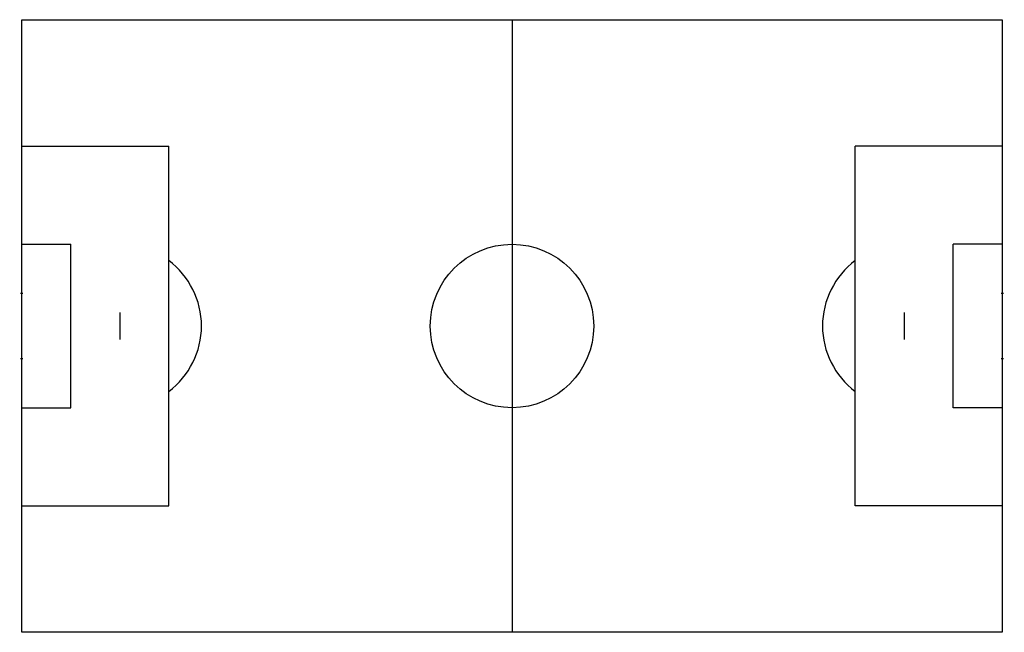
# Model space of a CAD drawing. Extents: x 6690 to 11028, y 7969 to 10669.
import ezdxf

# ---------------------------------------------------------------- set-up
doc = ezdxf.new("R2010")
doc.units = 0
doc.layers.get('0').update_dxf_attribs({"linetype": 'CONTINUOUS'})

msp = doc.modelspace()

# ---------------------------------------------------------------- linework, layer by layer
at = {"color": 0}
for p, q in [((6699, 7969), (6699, 10669)), ((6699, 10669), (11019, 10669)), ((8859, 10669), (8859, 7969)), ((11019, 10669), (11019, 7969)), ((6699, 10111), (7347, 10111)), ((7347, 8527), (7347, 10111)), ((10371, 8527), (10371, 10111)), ((11019, 10111), (10371, 10111)), ((6699, 9679), (6915, 9679)), ((6915, 8959), (6915, 9679)), ((10803, 8959), (10803, 9679)), ((11019, 9679), (10803, 9679)), ((7131, 9379), (7131, 9259)), ((10587, 9379), (10587, 9259)), ((6699, 8959), (6915, 8959)), ((11019, 8959), (10803, 8959)), ((6699, 8527), (7347, 8527)), ((11019, 8527), (10371, 8527)), ((11019, 7969), (6699, 7969))]:
    msp.add_line(p, q, dxfattribs=at)
at = {"color": 0, "const_width": 6}
for points in [[(6693, 9463), (6705, 9463)], [(11025, 9463), (11013, 9463)], [(6693, 9175), (6705, 9175)], [(11025, 9175), (11013, 9175)]]:
    msp.add_lwpolyline(points, dxfattribs=at)
at = {"color": 0}
msp.add_circle((8859, 9319), 360, dxfattribs=at)
for centre, start, end in [((7131, 9319), 306.8699, 53.1301), ((10587, 9319), 126.8699, 233.1301)]:
    msp.add_arc(centre, 360, start, end, dxfattribs=at)

doc.saveas('drawing.dxf')
